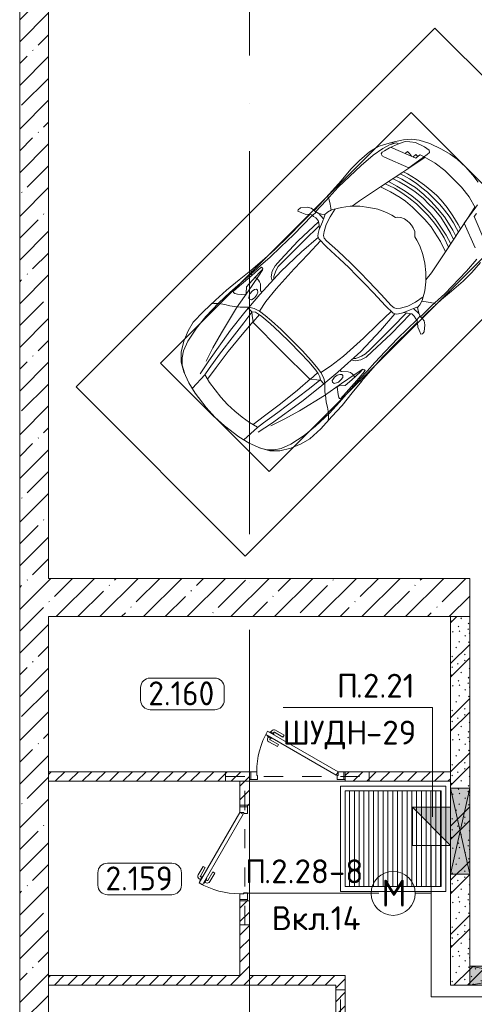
# Model space of a CAD drawing. Header units: millimetres. Extents: x -32229 to 291619, y -13689 to 125138.
# Tile 91 of 256: x 84205 to 88952, y 8000 to 18286. Entities that reach past the tile are written whole.
import ezdxf

# ---------------------------------------------------------------- set-up
doc = ezdxf.new("R2010")
doc.units = ezdxf.units.MM
doc.linetypes.add('3_ Штрих_ 1 х 1 мм', pattern=[400, 200, -200])
doc.linetypes.add('ADSK_Линия сетки', pattern=[5000, 4000, -500, 0, -500])
for name, color, linetype, lineweight in [('A-____-NOTE-TEXT', 7, 'Continuous', 18), ('A-AREA-____-IDEN', 7, 'Continuous', 9), ('A-DETL-____-THIN', 7, 'Continuous', 9), ('A-DETL-GENF-OTLN', 7, 'Continuous', 18), ('A-DOOR-____-MCUT', 7, 'Continuous', 9), ('A-DOOR-____-OTLN', 7, 'Continuous', 18), ('A-DOOR-FRAM-MCUT', 7, 'Continuous', 9), ('A-FLOR-____-OTLN', 7, 'Continuous', 18), ('A-GLAZ-____-MCUT', 7, 'Continuous', 9), ('A-GLAZ-____-OTLN', 7, 'Continuous', 18), ('A-WALL-____-MCUT', 7, 'Continuous', 40), ('A-WALL-____-PATT', 7, 'Continuous', 40), ('C-PRKG-____-OTLN', 7, 'Continuous', 18), ('G-____-____-TEXT', 7, 'Continuous', 9), ('I-WALL-____-MCUT', 7, 'Continuous', 40), ('M-EQPM-____-OTLN', 7, 'Continuous', 18), ('S-BEAM-____-OTLN', 7, 'Continuous', 18), ('S-GRID-____-OTLN', 7, 'Continuous', 9)]:
    doc.layers.add(name, color=color, linetype=linetype, lineweight=lineweight)
doc.layers.add('A-DETL-____-OTLN', color=7, linetype='Continuous', lineweight=9, true_color=0x00a600)
doc.styles.add('GOST Common_2', font='GOST_Common.ttf', dxfattribs={"height": 280})
doc.styles.add('GOST Common_9', font='GOST_Common.ttf', dxfattribs={"height": 250})
doc.styles.add('ISOCPEUR', font='isocpeur.ttf', dxfattribs={"height": 250})
pattern_1 = [(135, (300.56, 377.28), (-565.6854, 6e-14), [10, -790]), (135, (349.8, 474.73), (-565.6854, 6e-14), [10, -790]), (135, (423.93, 473.06), (-565.6854, 6e-14), [10, -790]), (135, (229.92, 447.9), (-565.6854, 6e-14), [10, -790]), (135, (155.08, 447.9), (-565.6854, 6e-14), [10, -790]), (135, (114.9, 369.03), (-565.6854, 6e-14), [10, -790]), (135, (132.43, 285.8), (-565.6854, 6e-14), [10, -790]), (135, (214.66, 322), (-565.6854, 6e-14), [10, -790]), (135, (198.16, 261.88), (-565.6854, 6e-14), [10, -790]), (135, (45.2, 272.9), (-565.6854, 6e-14), [10, -790]), (135, (42.32, 336.16), (-565.6854, 6e-14), [10, -790]), (135, (92.26, 192.24), (-565.6854, 6e-14), [10, -790]), (135, (7.07, 149.2), (-565.6854, 6e-14), [10, -790]), (135, (80.6, 95.1), (-565.6854, 6e-14), [10, -790]), (135, (79.53, 36.94), (-565.6854, 6e-14), [10, -790]), (135, (153.87, 74.56), (-565.6854, 6e-14), [10, -790]), (135, (228.35, 124.8), (-565.6854, 6e-14), [10, -790]), (135, (279.75, 180.4), (-565.6854, 6e-14), [10, -790]), (135, (282.9, 31.63), (-565.6854, 6e-14), [10, -790]), (135, (377.38, 53.45), (-565.6854, 6e-14), [10, -790]), (135, (352.28, 102.7), (-565.6854, 6e-14), [10, -790]), (135, (354.05, 0), (-565.6854, 6e-14), [10, -790]), (135, (553.23, 16.45), (-565.6854, 6e-14), [10, -790]), (135, (542.38, 63.45), (-565.6854, 6e-14), [10, -790]), (135, (536.58, 239.3), (-565.6854, 6e-14), [10, -790]), (135, (475.85, 203.9), (-565.6854, 6e-14), [10, -790]), (135, (475.85, 316.54), (-565.6854, 6e-14), [10, -790]), (135, (520.8, 408.7), (-565.6854, 6e-14), [10, -790]), (135, (551.1, 470.8), (-565.6854, 6e-14), [10, -790]), (135, (235.25, 537.93), (-565.6854, 6e-14), [10, -790]), (135, (407.25, 547.65), (-565.6854, 6e-14), [10, -790]), (135, (94.5, 558.6), (-565.6854, 6e-14), [10, -790]), (135, (46.4, 532.3), (-565.6854, 6e-14), [10, -790]), (135, (85.56, 465.04), (-565.6854, 6e-14), [10, -790]), (135, (355.53, 181.14), (-565.6854, 6e-14), [10, -790]), (135, (362.23, 243.6), (-565.6854, 6e-14), [10, -790]), (135, (413.45, 344.1), (-565.6854, 6e-14), [10, -790]), (135, (286.3, 273.25), (-565.6854, 6e-14), [10, -790]), (135, (423.02, 263.72), (-565.6854, 6e-14), [10, -790]), (135, (162.94, 190.2), (-565.6854, 6e-14), [10, -790]), (135, (470.25, 120.93), (-565.6854, 6e-14), [10, -790]), (135, (484.48, 9.78), (-565.6854, 6e-14), [10, -790]), (45, (0, 212.13), (-565.6854, 0), []), (45, (212.13, 0), (-565.6854, 0), []), (45, (353.55, 0), (-565.6854, 0), []), (45, (0, 353.55), (-565.6854, 0), [])]
pattern_2 = [(45, (0, 0), (-70.71068, 70.71068), [])]
pattern_3 = [(45, (0, 0), (-228.0985, 228.0985), []), (45, (228.1, 0), (-228.0985, 228.0985), [403.225, -80.645, 6.706, -73.939])]

# ---------------------------------------------------------------- blocks, each defined once
blk = doc.blocks.new('АР_Дверь однопольная - 1000х2100h_850__Кладовая-4711580--02 ЭМ')
at = {"layer": 'A-DOOR-____-MCUT', "color": 253, "lineweight": 13, "true_color": 0xaaaaaa}
for p, q in [((-311, 475), (-331, 440)), ((-331, 440), (405, 15)), ((425, 50), (-311, 475)), ((405, 15), (425, 50))]:
    blk.add_line(p, q, dxfattribs=at)
at = {"layer": 'A-DOOR-____-OTLN', "color": 253, "lineweight": 5, "true_color": 0xaaaaaa}
for p, q in [((-309, 428), (-313, 421)), ((-313, 421), (-270, 396)), ((-303, 415), (-309, 404)), ((-289, 463), (-285, 469)), ((-285, 469), (-242, 444)), ((-275, 463), (-269, 474)), ((-253, 451), (-247, 461)), ((-242, 444), (-246, 438)), ((-151, 412), (-240, 463)), ((-139, 433), (-228, 485)), ((-151, 412), (-139, 433)), ((-209, 312), (-298, 363)), ((-281, 402), (-287, 392)), ((-196, 334), (-285, 385)), ((-270, 396), (-266, 403)), ((-196, 334), (-209, 312))]:
    blk.add_line(p, q, dxfattribs=at)
for centre, radius, start, end in [((425, 50), 850, 150, 180), ((-243, 459), 30, 60, 150), ((-243, 459), 4.99, 60, 150), ((-283, 389), 30, 150, 240), ((-283, 389), 4.99, 150, 240)]:
    blk.add_arc(centre, radius, start, end, dxfattribs=at)
at = {"layer": 'A-DOOR-FRAM-MCUT', "color": 253, "lineweight": 13, "true_color": 0xaaaaaa}
for p, q in [((-485, 50), (-500, 50)), ((-425, 50), (-485, 50)), ((-485, 50), (-485, -30)), ((-425, 10), (-425, 50)), ((-415, 10), (-425, 10)), ((-415, -30), (-415, 10)), ((425, 10), (415, 10)), ((415, 10), (415, -30)), ((485, 50), (425, 50)), ((425, 50), (425, 10)), ((485, -30), (485, 50)), ((485, 50), (500, 50)), ((-485, -30), (-500, -30)), ((-485, -30), (-415, -30)), ((415, -30), (485, -30)), ((485, -30), (500, -30))]:
    blk.add_line(p, q, dxfattribs=at)
blk = doc.blocks.new('АР_Машиноместо - 4900x2400_М__5300х2500_-2211001--02 ЭМ')
at = {"layer": 'A-DETL-GENF-OTLN', "color": 253, "lineweight": 13, "true_color": 0xaaaaaa}
for p, q in [((1044, -819), (943, -845)), ((1133, -806), (1044, -819)), ((1250, -800), (1133, -806)), ((1250, -800), (1367, -806)), ((1367, -806), (1456, -819)), ((816, -891), (712, -946)), ((943, -845), (816, -891)), ((647, -993), (593, -1057)), ((655, -1024), (618, -1057)), ((712, -946), (647, -993)), ((701, -989), (655, -1024)), ((800, -953), (701, -989)), ((859, -944), (800, -953)), ((841, -1226), (878, -991)), ((883, -1027), (854, -1167)), ((878, -959), (859, -944)), ((1000, -994), (871, -1031)), ((878, -991), (878, -959)), ((1127, -980), (1000, -994)), ((1250, -978), (1127, -980)), ((1250, -978), (1373, -980)), ((1373, -980), (1500, -994)), ((1500, -994), (1629, -1031)), ((1617, -1027), (1646, -1167)), ((1659, -1226), (1622, -991)), ((593, -1057), (539, -1140)), ((587, -1126), (548, -1220)), ((589, -1122), (561, -1133)), ((618, -1057), (587, -1126)), ((487, -1232), (456, -1296)), ((539, -1140), (487, -1232)), ((540, -1160), (516, -1180)), ((548, -1220), (535, -1281)), ((561, -1133), (540, -1160)), ((581, -1327), (841, -1226)), ((854, -1167), (827, -1301)), ((1183, -1227), (1084, -1236)), ((1250, -1224), (1183, -1227)), ((1250, -1224), (1317, -1227)), ((1317, -1227), (1416, -1236)), ((1646, -1167), (1673, -1301)), ((1919, -1327), (1659, -1226)), ((456, -1296), (431, -1397)), ((535, -1281), (527, -1305)), ((527, -1305), (532, -1326)), ((532, -1326), (554, -1333)), ((554, -1333), (581, -1327)), ((827, -1301), (770, -1576)), ((859, -1321), (820, -1334)), ((876, -1279), (828, -1294)), ((925, -1302), (859, -1321)), ((979, -1255), (876, -1279)), ((1007, -1284), (925, -1302)), ((1035, -1323), (958, -1341)), ((1084, -1236), (979, -1255)), ((1084, -1275), (1007, -1284)), ((1148, -1312), (1035, -1323)), ((1159, -1268), (1084, -1275)), ((1250, -1309), (1148, -1312)), ((1250, -1267), (1159, -1268)), ((1250, -1267), (1341, -1268)), ((1250, -1309), (1352, -1312)), ((1341, -1268), (1416, -1275)), ((1352, -1312), (1465, -1323)), ((1416, -1236), (1521, -1255)), ((1416, -1275), (1493, -1284)), ((1465, -1323), (1542, -1341)), ((1493, -1284), (1575, -1302)), ((1521, -1255), (1624, -1279)), ((1575, -1302), (1641, -1321)), ((1624, -1279), (1672, -1294)), ((1641, -1321), (1680, -1334)), ((1673, -1301), (1730, -1576)), ((431, -1397), (422, -1534)), ((871, -1401), (800, -1425)), ((874, -1361), (810, -1383)), ((945, -1381), (871, -1401)), ((958, -1341), (874, -1361)), ((986, -1426), (887, -1447)), ((1059, -1355), (945, -1381)), ((1070, -1410), (986, -1426)), ((1174, -1344), (1059, -1355)), ((1164, -1435), (1062, -1446)), ((1168, -1400), (1070, -1410)), ((1250, -1435), (1164, -1435)), ((1250, -1400), (1168, -1400)), ((1250, -1345), (1174, -1344)), ((1250, -1345), (1326, -1344)), ((1250, -1400), (1332, -1400)), ((1250, -1435), (1336, -1435)), ((1326, -1344), (1441, -1355)), ((1332, -1400), (1430, -1410)), ((1336, -1435), (1438, -1446)), ((1430, -1410), (1514, -1426)), ((1441, -1355), (1555, -1381)), ((1514, -1426), (1613, -1447)), ((1542, -1341), (1626, -1361)), ((1555, -1381), (1629, -1401)), ((1626, -1361), (1690, -1383)), ((1629, -1401), (1700, -1425)), ((2069, -1397), (2078, -1534)), ((422, -1534), (422, -1663)), ((882, -1536), (770, -1576)), ((884, -1481), (782, -1518)), ((887, -1447), (790, -1477)), ((995, -1509), (882, -1536)), ((973, -1460), (884, -1481)), ((1062, -1446), (973, -1460)), ((1060, -1496), (995, -1509)), ((1159, -1489), (1060, -1496)), ((1250, -1488), (1159, -1489)), ((1250, -1488), (1341, -1489)), ((1341, -1489), (1440, -1496)), ((1438, -1446), (1527, -1460)), ((1440, -1496), (1505, -1509)), ((1505, -1509), (1618, -1536)), ((1527, -1460), (1616, -1481)), ((1613, -1447), (1710, -1477)), ((1616, -1481), (1718, -1518)), ((1618, -1536), (1730, -1576)), ((2078, -1534), (2078, -1663)), ((770, -1576), (718, -1834)), ((1185, -1636), (1147, -1651)), ((1218, -1629), (1185, -1636)), ((1218, -1629), (1250, -1627)), ((1282, -1629), (1250, -1627)), ((1282, -1629), (1315, -1636)), ((1315, -1636), (1353, -1651)), ((1730, -1576), (1782, -1834)), ((422, -1663), (435, -1821)), ((1004, -1721), (917, -1761)), ((1065, -1700), (1004, -1721)), ((1107, -1690), (1065, -1700)), ((1124, -1671), (1107, -1690)), ((1147, -1651), (1124, -1671)), ((1353, -1651), (1376, -1671)), ((1376, -1671), (1393, -1690)), ((1393, -1690), (1435, -1700)), ((1435, -1700), (1496, -1721)), ((1496, -1721), (1583, -1761)), ((2078, -1663), (2065, -1821)), ((435, -1821), (445, -1957)), ((718, -1834), (706, -1927)), ((838, -1812), (761, -1872)), ((917, -1761), (838, -1812)), ((1583, -1761), (1662, -1812)), ((1662, -1812), (1739, -1872)), ((1782, -1834), (1794, -1927)), ((2065, -1821), (2055, -1957)), ((691, -1942), (635, -2015)), ((761, -1872), (691, -1942)), ((1739, -1872), (1809, -1942)), ((1809, -1942), (1865, -2015)), ((445, -1957), (453, -2159)), ((475, -2041), (448, -2034)), ((526, -2075), (475, -2041)), ((635, -2015), (581, -2106)), ((1865, -2015), (1919, -2106)), ((1974, -2075), (2025, -2041)), ((2025, -2041), (2052, -2034)), ((2055, -1957), (2047, -2159)), ((453, -2159), (455, -2239)), ((579, -2113), (526, -2075)), ((567, -2154), (564, -2195)), ((581, -2106), (567, -2154)), ((620, -2169), (600, -2073)), ((1880, -2169), (1900, -2073)), ((1919, -2106), (1933, -2154)), ((1921, -2113), (1974, -2075)), ((1933, -2154), (1936, -2195)), ((2047, -2159), (2045, -2239)), ((382, -2266), (417, -2243)), ((417, -2243), (445, -2239)), ((445, -2239), (482, -2239)), ((505, -2230), (468, -2239)), ((482, -2236), (479, -2289)), ((537, -2212), (505, -2230)), ((587, -2231), (510, -2227)), ((564, -2195), (537, -2212)), ((580, -2214), (565, -2186)), ((601, -2263), (580, -2214)), ((647, -2254), (620, -2169)), ((685, -2322), (647, -2254)), ((1815, -2322), (1853, -2254)), ((1853, -2254), (1880, -2169)), ((1899, -2263), (1920, -2214)), ((1913, -2231), (1990, -2227)), ((1920, -2214), (1935, -2186)), ((1936, -2195), (1963, -2212)), ((1963, -2212), (1995, -2230)), ((1995, -2230), (2032, -2239)), ((2018, -2236), (2021, -2289)), ((2055, -2239), (2018, -2239)), ((2083, -2243), (2055, -2239)), ((2118, -2266), (2083, -2243)), ((333, -2351), (335, -2322)), ((341, -2366), (333, -2351)), ((335, -2322), (382, -2266)), ((384, -2348), (341, -2366)), ((417, -2334), (384, -2348)), ((450, -2306), (417, -2334)), ((470, -2290), (450, -2306)), ((455, -2424), (456, -2301)), ((494, -2289), (470, -2290)), ((523, -2281), (494, -2289)), ((559, -2283), (523, -2281)), ((581, -2296), (559, -2283)), ((631, -2333), (581, -2296)), ((634, -2341), (601, -2263)), ((604, -2534), (606, -2315)), ((657, -2380), (634, -2341)), ((710, -2355), (685, -2322)), ((734, -2369), (710, -2355)), ((929, -2364), (773, -2372)), ((1115, -2359), (929, -2364)), ((1250, -2358), (1115, -2359)), ((1250, -2358), (1385, -2359)), ((1385, -2359), (1571, -2364)), ((1571, -2364), (1727, -2372)), ((1766, -2369), (1790, -2355)), ((1790, -2355), (1815, -2322)), ((1843, -2380), (1866, -2341)), ((1866, -2341), (1899, -2263)), ((1869, -2333), (1919, -2296)), ((1896, -2534), (1894, -2315)), ((1919, -2296), (1941, -2283)), ((1941, -2283), (1977, -2281)), ((1977, -2281), (2006, -2289)), ((2006, -2289), (2030, -2290)), ((2030, -2290), (2050, -2306)), ((2045, -2424), (2044, -2301)), ((2050, -2306), (2083, -2334)), ((2083, -2334), (2116, -2348)), ((2116, -2348), (2159, -2366)), ((2165, -2322), (2118, -2266)), ((2159, -2366), (2167, -2351)), ((2167, -2351), (2165, -2322)), ((457, -2614), (455, -2424)), ((673, -2400), (657, -2380)), ((685, -2406), (668, -2638)), ((701, -2415), (673, -2400)), ((814, -2417), (701, -2415)), ((773, -2372), (734, -2369)), ((999, -2409), (814, -2417)), ((1133, -2405), (999, -2409)), ((1250, -2407), (1133, -2405)), ((1250, -2407), (1367, -2405)), ((1367, -2405), (1501, -2409)), ((1501, -2409), (1686, -2417)), ((1686, -2417), (1799, -2415)), ((1727, -2372), (1766, -2369)), ((1799, -2415), (1827, -2400)), ((1815, -2406), (1832, -2638)), ((1827, -2400), (1843, -2380)), ((2043, -2614), (2045, -2424)), ((604, -2851), (604, -2534)), ((1896, -2851), (1896, -2534)), ((456, -2818), (457, -2614)), ((668, -2638), (659, -2936)), ((1832, -2638), (1841, -2936)), ((2044, -2818), (2043, -2614)), ((446, -2965), (456, -2818)), ((604, -2919), (604, -2851)), ((1896, -2919), (1896, -2851)), ((2054, -2965), (2044, -2818)), ((433, -3149), (446, -2965)), ((619, -2967), (604, -2919)), ((644, -3025), (619, -2967)), ((659, -2936), (676, -3260)), ((1841, -2936), (1824, -3260)), ((1856, -3025), (1881, -2967)), ((1881, -2967), (1896, -2919)), ((2067, -3149), (2054, -2965)), ((481, -3085), (475, -3180)), ((486, -3046), (481, -3085)), ((504, -3047), (486, -3046)), ((512, -3061), (504, -3047)), ((511, -3095), (512, -3061)), ((665, -3046), (644, -3025)), ((1835, -3046), (1856, -3025)), ((1988, -3061), (1996, -3047)), ((1989, -3095), (1988, -3061)), ((1996, -3047), (2014, -3046)), ((2014, -3046), (2019, -3085)), ((2019, -3085), (2025, -3180)), ((416, -3306), (433, -3149)), ((457, -3174), (433, -3148)), ((475, -3174), (457, -3174)), ((475, -3180), (462, -3347)), ((515, -3214), (511, -3095)), ((558, -3165), (514, -3168)), ((579, -3168), (558, -3165)), ((602, -3179), (579, -3168)), ((654, -3228), (602, -3179)), ((1846, -3228), (1898, -3179)), ((1898, -3179), (1921, -3168)), ((1921, -3168), (1942, -3165)), ((1942, -3165), (1986, -3168)), ((1985, -3214), (1989, -3095)), ((2025, -3174), (2043, -3174)), ((2025, -3180), (2038, -3347)), ((2043, -3174), (2067, -3148)), ((2084, -3306), (2067, -3148)), ((522, -3303), (515, -3214)), ((600, -3262), (594, -3293)), ((612, -3246), (600, -3262)), ((627, -3246), (612, -3246)), ((643, -3260), (627, -3246)), ((657, -3286), (643, -3260)), ((675, -3228), (654, -3228)), ((661, -3321), (657, -3286)), ((676, -3260), (696, -3503)), ((1824, -3260), (1804, -3503)), ((1825, -3228), (1846, -3228)), ((1839, -3321), (1843, -3286)), ((1843, -3286), (1857, -3260)), ((1857, -3260), (1873, -3246)), ((1873, -3246), (1888, -3246)), ((1888, -3246), (1900, -3262)), ((1900, -3262), (1906, -3293)), ((1978, -3303), (1985, -3214)), ((397, -3474), (416, -3306)), ((462, -3347), (457, -3435)), ((508, -3423), (567, -3375)), ((565, -3350), (522, -3303)), ((570, -3361), (565, -3350)), ((567, -3375), (570, -3361)), ((594, -3293), (597, -3327)), ((597, -3327), (605, -3347)), ((605, -3347), (620, -3369)), ((620, -3369), (639, -3373)), ((639, -3373), (654, -3361)), ((654, -3361), (659, -3344)), ((659, -3344), (661, -3321)), ((1103, -3394), (965, -3398)), ((1250, -3391), (1103, -3394)), ((1250, -3391), (1397, -3394)), ((1397, -3394), (1535, -3398)), ((1841, -3344), (1839, -3321)), ((1846, -3361), (1841, -3344)), ((1861, -3373), (1846, -3361)), ((1880, -3369), (1861, -3373)), ((1895, -3347), (1880, -3369)), ((1903, -3327), (1895, -3347)), ((1906, -3293), (1903, -3327)), ((1930, -3361), (1935, -3350)), ((1933, -3375), (1930, -3361)), ((1992, -3423), (1933, -3375)), ((1935, -3350), (1978, -3303)), ((2038, -3347), (2043, -3435)), ((2103, -3474), (2084, -3306)), ((390, -3630), (397, -3474)), ((457, -3435), (466, -3441)), ((466, -3441), (482, -3439)), ((482, -3439), (508, -3423)), ((655, -3470), (625, -3501)), ((690, -3434), (655, -3470)), ((744, -3447), (691, -3447)), ((773, -3424), (744, -3447)), ((744, -3447), (773, -3472)), ((811, -3415), (773, -3424)), ((773, -3472), (826, -3512)), ((853, -3407), (811, -3415)), ((826, -3512), (821, -3413)), ((965, -3398), (853, -3407)), ((1535, -3398), (1647, -3407)), ((1647, -3407), (1689, -3415)), ((1674, -3512), (1679, -3413)), ((1727, -3472), (1674, -3512)), ((1689, -3415), (1727, -3424)), ((1727, -3424), (1756, -3447)), ((1756, -3447), (1727, -3472)), ((1756, -3447), (1809, -3447)), ((1810, -3434), (1845, -3470)), ((1845, -3470), (1875, -3501)), ((2018, -3439), (1992, -3423)), ((2034, -3441), (2018, -3439)), ((2043, -3435), (2034, -3441)), ((2110, -3630), (2103, -3474)), ((491, -3594), (439, -3630)), ((538, -3567), (491, -3594)), ((598, -3519), (538, -3567)), ((625, -3501), (598, -3519)), ((840, -3688), (827, -3510)), ((1250, -3520), (827, -3517)), ((1250, -3520), (1673, -3517)), ((1660, -3688), (1673, -3510)), ((1875, -3501), (1902, -3519)), ((1902, -3519), (1962, -3567)), ((1962, -3567), (2009, -3594)), ((2009, -3594), (2061, -3630)), ((384, -3803), (390, -3630)), ((404, -3666), (388, -3688)), ((439, -3630), (404, -3666)), ((864, -3917), (840, -3688)), ((1636, -3917), (1660, -3688)), ((2061, -3630), (2096, -3666)), ((2096, -3666), (2112, -3688)), ((2116, -3803), (2110, -3630)), ((387, -3958), (384, -3803)), ((2113, -3958), (2116, -3803)), ((416, -4059), (387, -3958)), ((894, -4122), (864, -3917)), ((1606, -4122), (1636, -3917)), ((2084, -4059), (2113, -3958)), ((459, -4167), (416, -4059)), ((2041, -4167), (2084, -4059)), ((522, -4268), (459, -4167)), ((914, -4272), (894, -4122)), ((1586, -4272), (1606, -4122)), ((1978, -4268), (2041, -4167)), ((596, -4341), (522, -4268)), ((955, -4284), (861, -4259)), ((861, -4260), (869, -4451)), ((1050, -4297), (955, -4284)), ((1146, -4307), (1050, -4297)), ((1250, -4312), (1146, -4307)), ((1250, -4312), (1354, -4307)), ((1354, -4307), (1450, -4297)), ((1450, -4297), (1545, -4284)), ((1545, -4284), (1639, -4259)), ((1639, -4260), (1631, -4451)), ((1904, -4341), (1978, -4268)), ((686, -4392), (596, -4341)), ((804, -4437), (686, -4392)), ((1696, -4437), (1814, -4392)), ((1814, -4392), (1904, -4341)), ((927, -4467), (804, -4437)), ((1115, -4493), (927, -4467)), ((1250, -4500), (1115, -4493)), ((1250, -4500), (1385, -4493)), ((1385, -4493), (1573, -4467)), ((1573, -4467), (1696, -4437))]:
    blk.add_line(p, q, dxfattribs=at)
at = {"layer": 'A-DETL-GENF-OTLN', "color": 254, "lineweight": 13, "true_color": 0xd4d4d4}
for p, q in [((819, -1103), (554, -1208)), ((709, -1113), (708, -1147)), ((738, -1114), (709, -1113)), ((773, -1121), (738, -1114)), ((793, -1076), (791, -1115)), ((823, -1074), (793, -1076)), ((824, -1064), (819, -1103)), ((828, -1045), (824, -1064)), ((871, -1032), (828, -1045)), ((1676, -1064), (1681, -1103)), ((1681, -1103), (1946, -1208)), ((528, -1199), (507, -1274)), ((562, -1132), (528, -1199)), ((507, -1274), (483, -1396)), ((483, -1396), (471, -1561)), ((2017, -1396), (2029, -1561)), ((471, -1561), (463, -1890)), ((2029, -1561), (2037, -1890)), ((463, -1890), (472, -2078)), ((2037, -1890), (2028, -2078)), ((472, -2078), (474, -2239)), ((2028, -2078), (2026, -2239)), ((483, -2571), (478, -2290)), ((571, -2291), (564, -2581)), ((1929, -2291), (1936, -2581)), ((2017, -2571), (2022, -2290)), ((728, -2416), (734, -2607)), ((1772, -2416), (1766, -2607)), ((478, -2755), (483, -2571)), ((2022, -2755), (2017, -2571)), ((564, -2581), (572, -2853)), ((734, -2607), (738, -2818)), ((1766, -2607), (1762, -2818)), ((1936, -2581), (1928, -2853)), ((474, -2914), (478, -2755)), ((2026, -2914), (2022, -2755)), ((572, -2853), (576, -2937)), ((738, -2818), (753, -3099)), ((1762, -2818), (1747, -3099)), ((1928, -2853), (1924, -2937)), ((466, -3036), (474, -2914)), ((576, -2937), (595, -2998)), ((1924, -2937), (1905, -2998)), ((2034, -3036), (2026, -2914)), ((462, -3137), (466, -3036)), ((512, -3053), (533, -3146)), ((595, -2998), (629, -3048)), ((629, -3048), (667, -3070)), ((1871, -3048), (1833, -3070)), ((1905, -2998), (1871, -3048)), ((1988, -3053), (1967, -3146)), ((2038, -3137), (2034, -3036)), ((440, -3469), (462, -3137)), ((533, -3146), (564, -3316)), ((753, -3099), (772, -3268)), ((1747, -3099), (1728, -3268)), ((1967, -3146), (1936, -3316)), ((2060, -3469), (2038, -3137)), ((772, -3268), (797, -3388)), ((1728, -3268), (1703, -3388)), ((564, -3316), (602, -3530)), ((797, -3388), (735, -3406)), ((870, -3377), (797, -3388)), ((957, -3369), (870, -3377)), ((1093, -3361), (957, -3369)), ((1250, -3361), (1093, -3361)), ((1250, -3361), (1407, -3361)), ((1407, -3361), (1543, -3369)), ((1543, -3369), (1630, -3377)), ((1630, -3377), (1703, -3388)), ((1703, -3388), (1765, -3406)), ((1936, -3316), (1898, -3530)), ((434, -3624), (440, -3469)), ((735, -3406), (688, -3436)), ((749, -3451), (765, -3589)), ((1751, -3451), (1735, -3589)), ((1765, -3406), (1812, -3436)), ((2066, -3624), (2060, -3469)), ((602, -3530), (674, -3827)), ((696, -3503), (723, -3742)), ((765, -3589), (786, -3747)), ((1735, -3589), (1714, -3747)), ((1804, -3503), (1777, -3742)), ((1898, -3530), (1826, -3827)), ((439, -3823), (434, -3624)), ((2061, -3823), (2066, -3624)), ((723, -3742), (787, -4128)), ((786, -3747), (819, -4001)), ((1714, -3747), (1681, -4001)), ((1777, -3742), (1713, -4128)), ((455, -3977), (439, -3823)), ((674, -3827), (723, -4002)), ((1826, -3827), (1777, -4002)), ((2045, -3977), (2061, -3823)), ((489, -4138), (455, -3977)), ((723, -4002), (772, -4150)), ((819, -4001), (849, -4183)), ((1681, -4001), (1651, -4183)), ((1777, -4002), (1728, -4150)), ((2011, -4138), (2045, -3977)), ((528, -4240), (489, -4138)), ((787, -4128), (821, -4290)), ((849, -4183), (861, -4260)), ((1651, -4183), (1639, -4260)), ((1713, -4128), (1679, -4290)), ((1972, -4240), (2011, -4138)), ((571, -4303), (528, -4240)), ((625, -4355), (571, -4303)), ((1875, -4355), (1929, -4303)), ((1929, -4303), (1972, -4240)), ((696, -4396), (625, -4355)), ((1804, -4396), (1875, -4355))]:
    blk.add_line(p, q, dxfattribs=at)
at = {"layer": 'C-PRKG-____-OTLN', "color": 253, "lineweight": 13, "true_color": 0xaaaaaa}
for p, q in [((2500, 0), (0, 0)), ((0, 0), (0, -5300)), ((2500, 0), (2500, -5300)), ((450, -800), (450, -4500)), ((450, -800), (2050, -800)), ((2050, -800), (2050, -4500)), ((450, -4500), (2050, -4500)), ((2500, -5300), (0, -5300))]:
    blk.add_line(p, q, dxfattribs=at)
blk = doc.blocks.new('АР_Приямок - ПР-1_1100х1100 х50-V65--02 ЭМ')
at = {"layer": 'M-EQPM-____-OTLN', "lineweight": 5, "true_color": 0xaaaaaa}
h = blk.add_hatch(dxfattribs=at)
h.set_pattern_fill('FP_31', color=253, style=0, pattern_type=2)
h.set_pattern_definition([(90, (0, 0), (-50, 3e-15), [])])
h.paths.add_polyline_path([(1050, -500), (1050, 500), (50, 500), (50, -500), (659.094588, -500)])
at = {"layer": 'M-EQPM-____-OTLN', "color": 253, "lineweight": 13, "true_color": 0xaaaaaa}
for p, q in [((0, -550), (0, 550)), ((0, 550), (1100, 550)), ((1100, 550), (1100, -550)), ((1100, -550), (0, -550))]:
    blk.add_line(p, q, dxfattribs=at)
blk = doc.blocks.new('АР_Отверстие прямоугольное - ОВВ-4102704--02 ЭМ')
at = {"layer": 'A-GLAZ-____-OTLN', "lineweight": 13, "true_color": 0xf0f0f0}
blk.add_hatch(color=7, dxfattribs=at).paths.add_polyline_path([(675, -100), (675, 100), (-425, 100), (-425, -100), (591, -100)])
at = {"layer": 'A-GLAZ-____-MCUT', "color": 253, "lineweight": 13, "true_color": 0xaaaaaa}
for p, q in [((-425, 100), (-425, -100)), ((675, 100), (675, -100))]:
    blk.add_line(p, q, dxfattribs=at)
at = {"layer": 'A-GLAZ-____-OTLN', "color": 253, "lineweight": 5, "true_color": 0xaaaaaa}
for p, q in [((675, 100), (-425, -100)), ((-425, 100), (675, -100))]:
    blk.add_line(p, q, dxfattribs=at)
at = {"layer": 'A-GLAZ-____-OTLN', "color": 253, "lineweight": 13, "true_color": 0xaaaaaa}
for p, q in [((675, 100), (-425, 100)), ((-425, 100), (-425, -100)), ((675, -100), (675, 100)), ((-425, -100), (675, -100))]:
    blk.add_line(p, q, dxfattribs=at)
blk = doc.blocks.new('АР_Отверстие прямоугольное - ОВВ-3631603--02 ЭМ')
at = {"layer": 'A-GLAZ-____-OTLN', "lineweight": 13, "true_color": 0xf0f0f0}
blk.add_hatch(color=7, dxfattribs=at).paths.add_polyline_path([(575, 100), (-325, 100), (-325, -100), (575, -100)])
at = {"layer": 'A-GLAZ-____-MCUT', "color": 253, "lineweight": 13, "true_color": 0xaaaaaa}
for p, q in [((-325, 100), (-325, -100)), ((575, 100), (575, -100))]:
    blk.add_line(p, q, dxfattribs=at)
at = {"layer": 'A-GLAZ-____-OTLN', "color": 253, "lineweight": 5, "true_color": 0xaaaaaa}
for p, q in [((575, 100), (-325, -100)), ((-325, 100), (575, -100))]:
    blk.add_line(p, q, dxfattribs=at)
at = {"layer": 'A-GLAZ-____-OTLN', "color": 253, "lineweight": 13, "true_color": 0xaaaaaa}
for p, q in [((575, 100), (-325, 100)), ((-325, 100), (-325, -100)), ((575, -100), (575, 100)), ((-325, -100), (575, -100))]:
    blk.add_line(p, q, dxfattribs=at)
blk = doc.blocks.new('АР_Перемычка - 100_Уx1_75x5__250-250-6683530--02 ЭМ')
at = {"layer": 'S-BEAM-____-OTLN', "color": 9, "linetype": '3_ Штрих_ 1 х 1 мм', "lineweight": 15, "true_color": 0xc4c4c4}
for p, q in [((-750, 50), (-750, -50)), ((750, 50), (750, -50)), ((-750, 0), (750, 0))]:
    blk.add_line(p, q, dxfattribs=at)
blk = doc.blocks.new('АР_Перемычка - 100_Уx1_75x5__Оп_250-250_125x80x5__-6371143--02 ЭМ')
at = {"layer": 'S-BEAM-____-OTLN', "color": 9, "linetype": '3_ Штрих_ 1 х 1 мм', "lineweight": 15, "true_color": 0xc4c4c4}
for p, q in [((-750, 50), (-750, -50)), ((750, 50), (750, -50)), ((-750, 0), (750, 0))]:
    blk.add_line(p, q, dxfattribs=at)
blk = doc.blocks.new('Наметкина 10_РД_АР_П_отсоединено_rvt-1--02 ЭМ')
at = {"layer": 'A-WALL-____-PATT', "lineweight": 5, "true_color": 0xaaaaaa}
h = blk.add_hatch(dxfattribs=at)
h.set_pattern_fill('FP_3', color=253, style=0, pattern_type=2)
h.set_pattern_definition(pattern_3)
h.paths.add_polyline_path([(84205, 2600), (84505, 2600), (84505, 30150), (84205, 30150), (84205, 4832)])
h = blk.add_hatch(dxfattribs=at)
h.set_pattern_fill('FP_3', color=253, style=0, pattern_type=2)
h.set_pattern_definition(pattern_3)
h.paths.add_polyline_path([(88905, 12050), (88905, 12450), (84505, 12450), (84505, 12050), (87260, 12050)])
h = blk.add_hatch(dxfattribs=at)
h.set_pattern_fill('FP_1', color=253, style=0, pattern_type=2)
h.set_pattern_definition(pattern_1)
h.paths.add_polyline_path([(88905, 8200), (88905, 12050), (88705, 12050), (88705, 8200)])
h = blk.add_hatch(dxfattribs=at)
h.set_pattern_fill('FP_2', color=253, style=0, pattern_type=2)
h.set_pattern_definition(pattern_2)
h.paths.add_polyline_path([(88705, 10330), (88705, 10430), (87605, 10430), (87605, 10330)])
h.paths.add_polyline_path([(86605, 10330), (86605, 10430), (84505, 10430), (84505, 10330), (86505, 10330)])
h = blk.add_hatch(dxfattribs=at)
h.set_pattern_fill('FP_2', color=253, style=0, pattern_type=2)
h.set_pattern_definition(pattern_2)
h.paths.add_polyline_path([(86605, 8300), (86605, 9080), (86505, 9080), (86505, 8300)])
h.paths.add_polyline_path([(86505, 10080), (86605, 10080), (86605, 10330), (86505, 10330)])
h = blk.add_hatch(dxfattribs=at)
h.set_pattern_fill('FP_1', color=253, style=0, pattern_type=2)
h.set_pattern_definition(pattern_1)
h.paths.add_polyline_path([(92755, 8200), (94705, 8200), (94705, 8400), (88905, 8400), (88905, 8200), (92583, 8200)])
h = blk.add_hatch(dxfattribs=at)
h.set_pattern_fill('FP_2', color=253, style=0, pattern_type=2)
h.set_pattern_definition(pattern_2)
h.paths.add_polyline_path([(87505, 8200), (87505, 8300), (84505, 8300), (84505, 8200), (87260, 8200)])
h = blk.add_hatch(dxfattribs=at)
h.set_pattern_fill('FP_2', color=253, style=0, pattern_type=2)
h.set_pattern_definition(pattern_2)
h.paths.add_polyline_path([(87605, 6650), (87605, 6900), (87505, 6900), (87505, 6650)])
h.paths.add_polyline_path([(87505, 7900), (87605, 7900), (87605, 8300), (87505, 8300), (87505, 8200)])
at = {"layer": 'A-FLOR-____-OTLN', "color": 253, "lineweight": 13, "true_color": 0xaaaaaa}
for p, q in [((87605, 10330), (86605, 10330)), ((86605, 10330), (87605, 10330)), ((87605, 9230), (87605, 10230)), ((87605, 10230), (88605, 10230)), ((88605, 10230), (88605, 9230)), ((86605, 10080), (86605, 9080)), ((86605, 9080), (86605, 10080)), ((88605, 9230), (87605, 9230))]:
    blk.add_line(p, q, dxfattribs=at)
at = {"layer": 'A-WALL-____-MCUT', "color": 253, "lineweight": 13, "true_color": 0xaaaaaa}
for p, q in [((84205, 30150), (84205, 2600)), ((84505, 12450), (84505, 18850)), ((88905, 12450), (84505, 12450)), ((88905, 12050), (88905, 12450)), ((84505, 6650), (84505, 12050)), ((84505, 12050), (88905, 12050))]:
    blk.add_line(p, q, dxfattribs=at)
at = {"layer": 'A-WALL-____-MCUT', "color": 253, "lineweight": 15, "true_color": 0xaaaaaa}
for p, q in [((88705, 10430), (88705, 10330)), ((88705, 10330), (88705, 10430))]:
    blk.add_line(p, q, dxfattribs=at)
at = {"layer": 'I-WALL-____-MCUT', "color": 253, "lineweight": 13, "true_color": 0xaaaaaa}
for p, q in [((88705, 12050), (88705, 10430)), ((88905, 12050), (88705, 12050)), ((88905, 10260), (88905, 12050)), ((86605, 10430), (84505, 10430)), ((84505, 10430), (84505, 10330)), ((86605, 10330), (86605, 10430)), ((88705, 10430), (87605, 10430)), ((87605, 10430), (87605, 10330)), ((84505, 10330), (86505, 10330)), ((86505, 10330), (86505, 10080)), ((86605, 10080), (86605, 10330)), ((87605, 10330), (88705, 10330)), ((88705, 10330), (88705, 10260)), ((88705, 10260), (88705, 9360)), ((88905, 9360), (88905, 10260)), ((86505, 10080), (86605, 10080)), ((88705, 9360), (88705, 8200)), ((88905, 8400), (88905, 9360)), ((86505, 9080), (86505, 8300)), ((86605, 9080), (86505, 9080)), ((86605, 8300), (86605, 9080)), ((90005, 8400), (88905, 8400)), ((86505, 8300), (84505, 8300)), ((84505, 8300), (84505, 8200)), ((87505, 8300), (86605, 8300)), ((87605, 8300), (87505, 8300)), ((87605, 7900), (87605, 8300)), ((84505, 8200), (87505, 8200)), ((87505, 8200), (87505, 7900)), ((88705, 8200), (88905, 8200)), ((88905, 8200), (90005, 8200))]:
    blk.add_line(p, q, dxfattribs=at)
at = {"layer": 'A-DOOR-____-OTLN', "color": 253, "lineweight": 13, "true_color": 0xaaaaaa}
blk.add_blockref('АР_Дверь однопольная - 1000х2100h_850__Кладовая-4711580--02 ЭМ', (87105, 10380), dxfattribs=at)
at = {"layer": 'A-DOOR-____-OTLN', "color": 253, "lineweight": 13, "true_color": 0xaaaaaa, "rotation": 90}
blk.add_blockref('АР_Дверь однопольная - 1000х2100h_850__Кладовая-4711580--02 ЭМ', (86555, 9580), dxfattribs=at)
at = {"layer": 'A-GLAZ-____-OTLN', "color": 253, "lineweight": 13, "true_color": 0xaaaaaa, "rotation": 269.9999999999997}
blk.add_blockref('АР_Отверстие прямоугольное - ОВВ-3631603--02 ЭМ', (88805, 9935), dxfattribs=at)
at = {"layer": 'A-GLAZ-____-OTLN', "color": 253, "lineweight": 13, "true_color": 0xaaaaaa}
blk.add_blockref('АР_Отверстие прямоугольное - ОВВ-4102704--02 ЭМ', (89330, 8300), dxfattribs=at)
at = {"layer": 'C-PRKG-____-OTLN', "color": 253, "lineweight": 13, "true_color": 0xaaaaaa, "rotation": 315.0000000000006}
blk.add_blockref('АР_Машиноместо - 4900x2400_М__5300х2500_-2211001--02 ЭМ', (88541, 18199), dxfattribs=at)
at = {"layer": 'M-EQPM-____-OTLN', "color": 253, "lineweight": 13, "true_color": 0xaaaaaa}
blk.add_blockref('АР_Приямок - ПР-1_1100х1100 х50-V65--02 ЭМ', (87555, 9730), dxfattribs=at)
at = {"layer": 'S-BEAM-____-OTLN', "color": 253, "lineweight": 13, "true_color": 0xaaaaaa}
blk.add_blockref('АР_Перемычка - 100_Уx1_75x5__250-250-6683530--02 ЭМ', (87105, 10380), dxfattribs=at)
at = {"layer": 'S-BEAM-____-OTLN', "color": 253, "lineweight": 13, "true_color": 0xaaaaaa, "rotation": 90}
for name, p in [('АР_Перемычка - 100_Уx1_75x5__250-250-6683530--02 ЭМ', (86555, 9580)), ('АР_Перемычка - 100_Уx1_75x5__Оп_250-250_125x80x5__-6371143--02 ЭМ', (87555, 7400))]:
    blk.add_blockref(name, p, dxfattribs=at)
blk = doc.blocks.new('Марка помещения 2 - Марка помещения 2-1605974--02 ЭМ')
at = {"layer": 'A-AREA-____-IDEN', "color": 253, "true_color": 0xaaaaaa}
for p, q in [((-1.797, 0.841), (1.569, 0.841)), ((-2.297, -0.309), (-2.297, 0.341)), ((2.069, 0.341), (2.069, -0.309)), ((1.569, -0.809), (-1.797, -0.809))]:
    blk.add_line(p, q, dxfattribs=at)
for centre, start, end in [((-1.797, 0.341), 90, 180), ((1.569, 0.341), 0, 90), ((-1.797, -0.309), 180, 270), ((1.569, -0.309), 270, 360)]:
    blk.add_arc(centre, 0.5, start, end, dxfattribs=at)
blk = doc.blocks.new('УГО_Шкаф - УГО_Шкаф-2925116--02 ЭМ')
at = {"layer": 'A-____-NOTE-TEXT', "lineweight": 9, "true_color": 0x0000ff}
blk.add_hatch(color=5, dxfattribs=at).paths.add_polyline_path([(1, 2), (1, 0), (-1, 0)])
at = {"layer": 'A-____-NOTE-TEXT', "color": 5, "lineweight": 9, "true_color": 0x0000ff}
for p, q in [((-1, 0), (-1, 2)), ((-1, 2), (1, 2)), ((1, 2), (-1, 0)), ((1, 0), (1, 2)), ((1, 0), (1, 2)), ((1, 0), (-1, 0)), ((-1, 0), (1, 0))]:
    blk.add_line(p, q, dxfattribs=at)

msp = doc.modelspace()

# ---------------------------------------------------------------- linework, layer by layer
at = {"layer": 'A-____-NOTE-TEXT', "color": 5, "lineweight": 9, "true_color": 0x0000ff}
msp.add_circle((88105.3, 9159.6), 230, dxfattribs=at)
at = {"layer": 'A-DETL-____-OTLN', "color": 5, "true_color": 0x0000ff}
for p, q in [((88500.3, 8078.5), (88500.3, 9658.5)), ((88340.3, 9160), (88500.3, 9160)), ((88500.3, 8078.5), (90855.3, 8078.5))]:
    msp.add_line(p, q, dxfattribs=at)
at = {"layer": 'A-DETL-____-THIN'}
for p, q in [((86955.3, 11100), (88515.3, 11100)), ((88515.3, 11100), (88515.3, 9960)), ((86537.5, 9160), (87955.3, 9160))]:
    msp.add_line(p, q, dxfattribs=at)
at = {"layer": 'S-GRID-____-OTLN', "color": 253, "linetype": 'ADSK_Линия сетки', "true_color": 0xaaaaaa}
msp.add_line((86605.3, -12088.9), (86605.3, 125138.4), dxfattribs=at)

# ---------------------------------------------------------------- block references
at = {"lineweight": 5}
msp.add_blockref('Наметкина 10_РД_АР_П_отсоединено_rvt-1--02 ЭМ', (0, 0), dxfattribs=at)
at = {"layer": 'A-____-NOTE-TEXT', "color": 5, "lineweight": 9, "true_color": 0x0000ff, "xscale": 200, "yscale": 200, "zscale": 200, "rotation": 89.99999999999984}
msp.add_blockref('УГО_Шкаф - УГО_Шкаф-2925116--02 ЭМ', (88705.3, 9860), dxfattribs=at)
at = {"layer": 'A-AREA-____-IDEN', "color": 253, "true_color": 0xaaaaaa, "xscale": 199.9999999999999, "yscale": 199.9999999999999, "zscale": 199.9999999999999}
for p in [(85927.7, 11240.1), (85480.6, 9306.9)]:
    msp.add_blockref('Марка помещения 2 - Марка помещения 2-1605974--02 ЭМ', p, dxfattribs=at)

# ---------------------------------------------------------------- texts
at = {"layer": 'A-____-NOTE-TEXT', "color": 5, "lineweight": 9, "true_color": 0x0000ff, "insert": (87982.5, 9301.6), "char_height": 280, "width": 304.641, "attachment_point": 1, "style": 'GOST Common_2'}
msp.add_mtext('\\fGOST Common|b0|i0|c204|p34|;М', dxfattribs=at)
at = {"layer": 'A-AREA-____-IDEN', "color": 253, "true_color": 0xaaaaaa, "char_height": 250, "width": 929.957, "attachment_point": 1, "style": 'GOST Common_9'}
for s, insert in [('2.160', (85548.2, 11373.8)), ('2.159', (85101.1, 9440.6))]:
    msp.add_mtext(s, dxfattribs=dict(at, insert=insert))
at = {"layer": 'G-____-____-TEXT', "char_height": 250, "attachment_point": 1, "style": 'ISOCPEUR'}
for s, insert, width in [('\\fISOCPEUR|b0|i0|c204|p34|;П', (87517, 11453.6), 240.506), ('.2.21', (87715.5, 11453.6), 753.586), ('ШУДН', (86948.2, 10964.1), 1058.227), ('-29', (87821.3, 10964.1), 625.316), ('\\fISOCPEUR|b0|i0|c204|p34|;П', (86558.9, 9514.7), 240.506), ('.2.28-8', (86757.4, 9514.7), 1234.599), ('Вкл', (86836.7, 9025.2), 657.384), ('.14', (87379.1, 9025.2), 481.012)]:
    msp.add_mtext(s, dxfattribs=dict(at, insert=insert, width=width))

doc.saveas('drawing.dxf')
